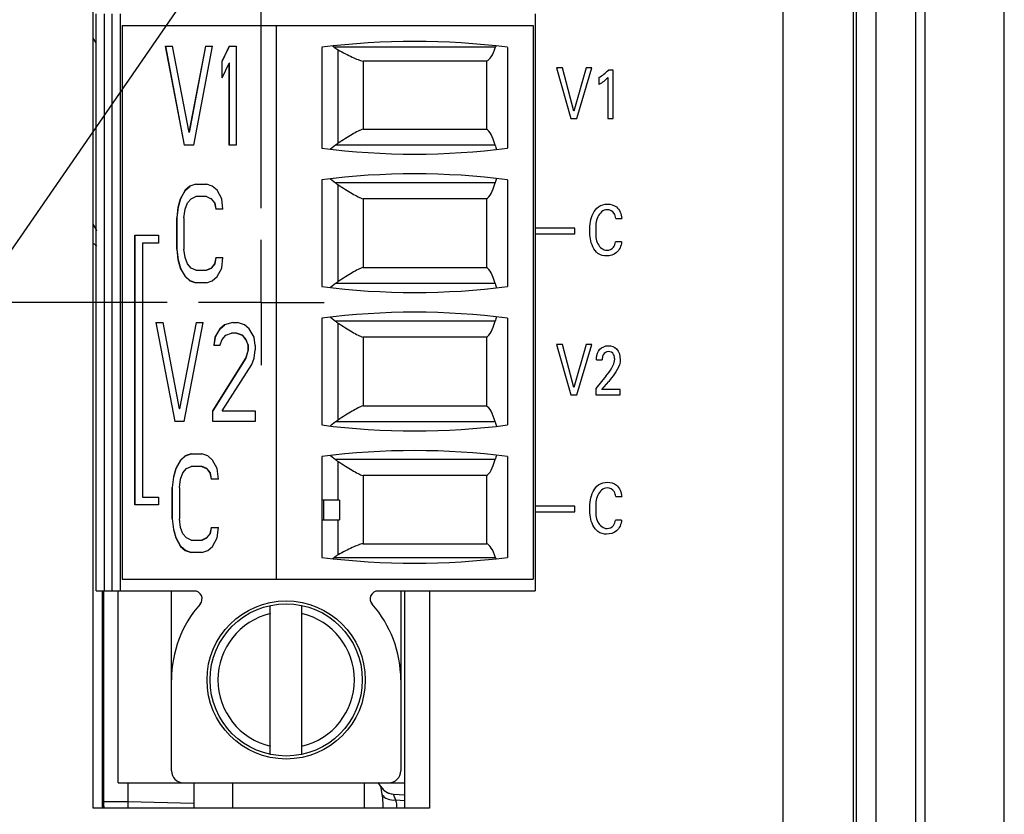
# Model space of a CAD drawing. Header units: inches. Extents: x 0 to 34, y 0 to 22.
# Tile 35 of 59: x 11.2 to 13.1, y 12.3 to 13.9. Entities that reach past the tile are written whole.
import ezdxf

# ---------------------------------------------------------------- set-up
doc = ezdxf.new("R2010")
doc.units = ezdxf.units.IN
doc.header["$LTSCALE"] = 1.87
doc.header["$MEASUREMENT"] = 0
doc.linetypes.add('CENTER', pattern=[0.6, 0.375, -0.075, 0.075, -0.075])
doc.layers.get('0').update_dxf_attribs({"linetype": 'CONTINUOUS'})
for name, color, linetype in [('02___PRT_ALL_AXES', 7, 'CONTINUOUS'), ('ARTWORK', 7, 'CONTINUOUS'), ('DEFAULT_1', 7, 'CENTER'), ('DETAIL', 7, 'CONTINUOUS'), ('DIMENSIONS', 7, 'CONTINUOUS'), ('NONECAD', 7, 'CONTINUOUS')]:
    doc.layers.add(name, color=color, linetype=linetype)
doc.styles.get("Standard").update_dxf_attribs({"font": 'txt', "width": 0.8})
doc.dimstyles.new('DIMSTYLE_1', dxfattribs={"dimtxt": 0.125, "dimasz": 0.18, "dimexe": 0.125, "dimexo": 0.0625, "dimgap": 0.03125, "dimtad": 0, "dimtih": 1, "dimtoh": 1, "dimlfac": 0.5, "dimzin": 4, "dimdsep": 46, "dimtxsty": 'STANDARD', "dimblk": '_FILLED', "dimblk1": '_FILLED', "dimblk2": '_FILLED', "dimcen": 0.09, "dimadec": 0, "dimazin": 0, "dimtp": 0.01, "dimtm": 0.01, "dimtfac": 1, "dimtofl": 0, "dimtmove": 0, "dimatfit": 3, "dimldrblk": '_FILLED', "dimfxl": 1, "dimtolj": 1, "dimtzin": 4, "dimarcsym": 0})
doc.dimstyles.get("Standard").update_dxf_attribs({"dimtxt": 0.125, "dimasz": 0.18, "dimexe": 0.125, "dimexo": 0.0625, "dimgap": 0.09, "dimtad": 0, "dimtih": 1, "dimtoh": 1, "dimdec": 3, "dimzin": 4, "dimdsep": 46, "dimtxsty": 'STANDARD', "dimblk": '_FILLED', "dimblk1": '_FILLED', "dimblk2": '_FILLED', "dimcen": 0.09, "dimadec": 0, "dimazin": 0, "dimtol": 1, "dimtp": 0.01, "dimtm": 0.01, "dimtfac": 1, "dimtdec": 3, "dimtofl": 0, "dimtmove": 0, "dimatfit": 3, "dimldrblk": '_FILLED', "dimfxl": 1, "dimtolj": 1, "dimtzin": 4, "dimarcsym": 0})

# ---------------------------------------------------------------- blocks, each defined once
blk = doc.blocks.new('*D24')
at = {"layer": 'DIMENSIONS', "color": 2, "linetype": 'CONTINUOUS'}
blk.add_line((11.6509, 13.5485), (11.6509, 15.6145), dxfattribs=at)
at = {"layer": 'DIMENSIONS', "color": 2, "linetype": 'CONTINUOUS', "insert": (11.5884, 15.677), "char_height": 0.125, "width": 1.125, "attachment_point": 1, "rotation": 90, "line_spacing_factor": 0.9}
blk.add_mtext('3.39{\\Ftxt.shx;\\W1.000000;\\H0.125000; }[86.2]', dxfattribs=at)
blk = doc.blocks.new('_FILLED')
at = {"color": 0, "linetype": 'BYBLOCK'}
blk.add_solid([(0, 0), (-1, 0.174), (-1, -0.174)], dxfattribs=at)
blk = doc.blocks.new('*D39')
at = {"layer": 'DIMENSIONS', "color": 2, "linetype": 'CONTINUOUS'}
for p, q in [((10.8479, 13.361), (10.7504, 13.1732)), ((11.4633, 13.361), (10.8479, 13.361)), ((10.7504, 13.1732), (4.0538, 13.1732))]:
    blk.add_line(p, q, dxfattribs=at)
at = {"layer": 'DIMENSIONS', "color": 2, "linetype": 'CONTINUOUS', "insert": (3.9913, 13.2357), "char_height": 0.125, "width": 1.125, "attachment_point": 3, "line_spacing_factor": 0.9}
blk.add_mtext('2.69{\\Ftxt.shx;\\W1.000000;\\H0.125000; }[68.2]', dxfattribs=at)

msp = doc.modelspace()

# ---------------------------------------------------------------- linework, layer by layer
at = {"color": 7, "linetype": 'CONTINUOUS'}
for p, q in [((12.9731, 9.0554), (12.9731, 14.6825)), ((13.1306, 8.8265), (13.1306, 14.6825)), ((12.8354, 14.5701), (12.8354, 9.0228)), ((12.8748, 14.5701), (12.8748, 9.0622)), ((12.8756, 9.0614), (12.8756, 14.5708)), ((12.9543, 9.0581), (12.9543, 14.5708)), ((11.3225, 12.7865), (11.3225, 13.9361)), ((11.3383, 13.9361), (11.3383, 12.7865)), ((11.354, 12.7865), (11.354, 13.9361)), ((11.3698, 13.9361), (11.3698, 12.7865)), ((12.1965, 13.9361), (12.1965, 12.7865)), ((11.3737, 13.9125), (11.3737, 12.8101)), ((11.3737, 13.9125), (12.1926, 13.9125)), ((11.6808, 13.9125), (11.6808, 12.8101)), ((12.1926, 13.9125), (12.1926, 12.8101)), ((11.46, 13.8712), (11.4976, 13.6743)), ((11.46, 13.8712), (11.4741, 13.8712)), ((11.4981, 13.6743), (11.4605, 13.8712)), ((11.5071, 13.6995), (11.4741, 13.8712)), ((11.54, 13.8712), (11.5071, 13.6995)), ((11.5075, 13.6995), (11.5405, 13.8712)), ((11.5165, 13.6743), (11.5541, 13.8712)), ((11.54, 13.8712), (11.5541, 13.8712)), ((11.5871, 13.8712), (11.5729, 13.8419)), ((11.5734, 13.8419), (11.5875, 13.8712)), ((11.5871, 13.8712), (11.6012, 13.8712)), ((11.6012, 13.8712), (11.6012, 13.6743)), ((11.7713, 13.8691), (11.7713, 13.6684)), ((12.1175, 13.8698), (11.7954, 13.8698)), ((11.8038, 13.6781), (11.8038, 13.8643)), ((12.1414, 13.8691), (12.1414, 13.6684)), ((11.5729, 13.8084), (11.5729, 13.8419)), ((11.5734, 13.8419), (11.5729, 13.8419)), ((11.5729, 13.8084), (11.5871, 13.8377)), ((11.5734, 13.8093), (11.5734, 13.8419)), ((11.5871, 13.6743), (11.5871, 13.8377)), ((11.5875, 13.8377), (11.5871, 13.8377)), ((11.5875, 13.6743), (11.5875, 13.8377)), ((11.8539, 13.8419), (11.8539, 13.7064)), ((12.0994, 13.8419), (11.8539, 13.8419)), ((12.0994, 13.8419), (12.0994, 13.7064)), ((11.8539, 13.7064), (12.0994, 13.7064)), ((11.5075, 13.6995), (11.5071, 13.6995)), ((11.5165, 13.6743), (11.4976, 13.6743)), ((11.6012, 13.6743), (11.5871, 13.6743)), ((11.7986, 13.6743), (11.789, 13.6665)), ((12.1167, 13.6743), (11.7986, 13.6743)), ((11.5088, 13.5928), (11.4994, 13.5844)), ((11.4998, 13.5844), (11.5092, 13.5928)), ((11.5205, 13.5969), (11.5088, 13.5928)), ((11.5092, 13.5928), (11.5088, 13.5928)), ((11.5205, 13.5969), (11.5417, 13.5969)), ((11.5535, 13.5928), (11.5417, 13.5969)), ((11.5629, 13.5844), (11.5535, 13.5928)), ((11.7713, 13.6054), (11.7713, 13.3928)), ((11.789, 13.6073), (11.7986, 13.5994)), ((12.1167, 13.5994), (11.7986, 13.5994)), ((11.8038, 13.4025), (11.8038, 13.5956)), ((12.1414, 13.6054), (12.1414, 13.3928)), ((11.4994, 13.5844), (11.4899, 13.5676)), ((11.4904, 13.5676), (11.4998, 13.5844)), ((11.4998, 13.5844), (11.4994, 13.5844)), ((11.5111, 13.5676), (11.5205, 13.5718)), ((11.5422, 13.5718), (11.5205, 13.5718)), ((11.5417, 13.5718), (11.5511, 13.5676)), ((11.5723, 13.5676), (11.5629, 13.5844)), ((11.4852, 13.5509), (11.4829, 13.5299)), ((11.4834, 13.5299), (11.4857, 13.5509)), ((11.4899, 13.5676), (11.4852, 13.5509)), ((11.4857, 13.5509), (11.4852, 13.5509)), ((11.4857, 13.5509), (11.4904, 13.5676)), ((11.4904, 13.5676), (11.4899, 13.5676)), ((11.4994, 13.5467), (11.5041, 13.5592)), ((11.5041, 13.5592), (11.5111, 13.5676)), ((11.5511, 13.5676), (11.5582, 13.5592)), ((11.5516, 13.5676), (11.5511, 13.5676)), ((11.5587, 13.5592), (11.5516, 13.5676)), ((11.5582, 13.5592), (11.5605, 13.5467)), ((11.5587, 13.5592), (11.5582, 13.5592)), ((11.561, 13.5467), (11.5587, 13.5592)), ((11.5747, 13.5467), (11.5723, 13.5676)), ((11.8539, 13.5673), (11.8539, 13.4308)), ((12.0994, 13.5673), (11.8539, 13.5673)), ((12.0994, 13.5673), (12.0994, 13.4308)), ((11.4829, 13.4671), (11.4829, 13.5299)), ((11.4834, 13.5299), (11.4829, 13.5299)), ((11.4834, 13.4671), (11.4834, 13.5299)), ((11.497, 13.5299), (11.4994, 13.5467)), ((11.497, 13.5299), (11.497, 13.4671)), ((11.5747, 13.5467), (11.5605, 13.5467)), ((11.3993, 12.9577), (11.3993, 13.495)), ((11.3993, 13.495), (11.4462, 13.495)), ((11.3998, 12.9577), (11.3998, 13.495)), ((11.4462, 13.495), (11.4462, 13.4792)), ((11.4144, 13.4792), (11.4144, 12.9734)), ((11.4462, 13.4792), (11.4144, 13.4792)), ((11.4829, 13.4671), (11.4852, 13.4462)), ((11.4834, 13.4671), (11.4829, 13.4671)), ((11.4857, 13.4462), (11.4834, 13.4671)), ((11.4994, 13.4503), (11.497, 13.4671)), ((11.4852, 13.4462), (11.4899, 13.4294)), ((11.4857, 13.4462), (11.4852, 13.4462)), ((11.4904, 13.4294), (11.4857, 13.4462)), ((11.5041, 13.4378), (11.4994, 13.4503)), ((11.5111, 13.4294), (11.5041, 13.4378)), ((11.5582, 13.4378), (11.5511, 13.4294)), ((11.5516, 13.4294), (11.5587, 13.4378)), ((11.5605, 13.4503), (11.5582, 13.4378)), ((11.5587, 13.4378), (11.5582, 13.4378)), ((11.5587, 13.4378), (11.561, 13.4503)), ((11.5605, 13.4503), (11.5747, 13.4503)), ((11.5723, 13.4294), (11.5747, 13.4503)), ((11.4899, 13.4294), (11.4994, 13.4127)), ((11.4904, 13.4294), (11.4899, 13.4294)), ((11.4998, 13.4127), (11.4904, 13.4294)), ((11.4994, 13.4127), (11.5088, 13.4043)), ((11.4998, 13.4127), (11.4994, 13.4127)), ((11.5092, 13.4043), (11.4998, 13.4127)), ((11.5205, 13.4252), (11.5111, 13.4294)), ((11.5205, 13.4252), (11.5422, 13.4252)), ((11.5511, 13.4294), (11.5417, 13.4252)), ((11.5422, 13.4252), (11.5516, 13.4294)), ((11.5516, 13.4294), (11.5511, 13.4294)), ((11.5535, 13.4043), (11.5629, 13.4127)), ((11.5629, 13.4127), (11.5723, 13.4294)), ((11.8539, 13.4308), (12.0994, 13.4308)), ((11.5088, 13.4043), (11.5205, 13.4001)), ((11.5092, 13.4043), (11.5088, 13.4043)), ((11.5206, 13.4002), (11.5092, 13.4043)), ((11.5417, 13.4001), (11.5205, 13.4001)), ((11.5417, 13.4001), (11.5535, 13.4043)), ((11.7986, 13.3988), (11.789, 13.3909)), ((12.1167, 13.3988), (11.7986, 13.3988)), ((11.4412, 13.321), (11.4789, 13.1242)), ((11.4412, 13.321), (11.4554, 13.321)), ((11.4794, 13.1242), (11.4417, 13.321)), ((11.4883, 13.1493), (11.4554, 13.321)), ((11.5213, 13.321), (11.4883, 13.1493)), ((11.4888, 13.1493), (11.5217, 13.321)), ((11.4977, 13.1242), (11.5354, 13.321)), ((11.5213, 13.321), (11.5354, 13.321)), ((11.5777, 13.3168), (11.5683, 13.3085)), ((11.5688, 13.3085), (11.5782, 13.3168)), ((11.5942, 13.321), (11.5777, 13.3168)), ((11.5782, 13.3168), (11.5777, 13.3168)), ((11.5942, 13.321), (11.6036, 13.321)), ((11.6177, 13.3168), (11.6036, 13.321)), ((11.6271, 13.3085), (11.6177, 13.3168)), ((11.7713, 13.3298), (11.7713, 13.1172)), ((11.789, 13.3317), (11.7986, 13.3238)), ((12.1167, 13.3238), (11.7986, 13.3238)), ((11.8038, 13.1269), (11.8038, 13.32)), ((12.1414, 13.3298), (12.1414, 13.1172)), ((11.5683, 13.3085), (11.5589, 13.2917)), ((11.5594, 13.2917), (11.5688, 13.3085)), ((11.5688, 13.3085), (11.5683, 13.3085)), ((11.573, 13.2875), (11.5801, 13.2959)), ((11.5801, 13.2959), (11.5918, 13.3001)), ((11.6017, 13.3001), (11.5918, 13.3001)), ((11.6013, 13.3001), (11.613, 13.2959)), ((11.6135, 13.2959), (11.6017, 13.3001)), ((11.613, 13.2959), (11.6201, 13.2875)), ((11.6135, 13.2959), (11.613, 13.2959)), ((11.6205, 13.2875), (11.6135, 13.2959)), ((11.6366, 13.2917), (11.6271, 13.3085)), ((11.5589, 13.2917), (11.5566, 13.275)), ((11.5683, 13.275), (11.5566, 13.275)), ((11.557, 13.275), (11.5594, 13.2917)), ((11.5594, 13.2917), (11.5589, 13.2917)), ((11.5683, 13.275), (11.573, 13.2875)), ((11.6201, 13.2875), (11.6248, 13.275)), ((11.6205, 13.2875), (11.6201, 13.2875)), ((11.6253, 13.275), (11.6205, 13.2875)), ((11.6248, 13.2666), (11.6248, 13.275)), ((11.6253, 13.275), (11.6248, 13.275)), ((11.6253, 13.2666), (11.6253, 13.275)), ((11.6389, 13.275), (11.6366, 13.2917)), ((11.6389, 13.275), (11.6389, 13.2666)), ((11.8539, 13.2917), (11.8539, 13.1552)), ((12.0994, 13.2917), (11.8539, 13.2917)), ((12.0994, 13.2917), (12.0994, 13.1552)), ((11.6248, 13.2666), (11.6201, 13.2498)), ((11.6205, 13.2498), (11.6253, 13.2666)), ((11.6253, 13.2666), (11.6248, 13.2666)), ((11.6366, 13.2498), (11.6389, 13.2666)), ((11.6201, 13.2498), (11.5542, 13.1451)), ((11.5547, 13.1451), (11.6205, 13.2498)), ((11.573, 13.1451), (11.6319, 13.2373)), ((11.6205, 13.2498), (11.6201, 13.2498)), ((11.6319, 13.2373), (11.6366, 13.2498)), ((11.4888, 13.1493), (11.4883, 13.1493)), ((11.5542, 13.1242), (11.5542, 13.1451)), ((11.5547, 13.1451), (11.5542, 13.1451)), ((11.5547, 13.1242), (11.5547, 13.1451)), ((11.573, 13.1451), (11.6389, 13.1451)), ((11.6389, 13.1451), (11.6389, 13.1242)), ((11.8539, 13.1552), (12.0994, 13.1552)), ((11.4977, 13.1242), (11.4789, 13.1242)), ((11.6389, 13.1242), (11.5542, 13.1242)), ((11.7986, 13.1232), (11.789, 13.1153)), ((12.1167, 13.1232), (11.7986, 13.1232)), ((11.5114, 13.0596), (11.4997, 13.0554)), ((11.5001, 13.0554), (11.5115, 13.0595)), ((11.5114, 13.0596), (11.5326, 13.0596)), ((11.5444, 13.0554), (11.5326, 13.0596)), ((11.4903, 13.0471), (11.4808, 13.0303)), ((11.4813, 13.0303), (11.4907, 13.0471)), ((11.4997, 13.0554), (11.4903, 13.0471)), ((11.4907, 13.0471), (11.4903, 13.0471)), ((11.4907, 13.0471), (11.5001, 13.0554)), ((11.5001, 13.0554), (11.4997, 13.0554)), ((11.5538, 13.0471), (11.5444, 13.0554)), ((11.5632, 13.0303), (11.5538, 13.0471)), ((11.7713, 13.0542), (11.7713, 12.8534)), ((11.789, 13.0561), (11.7986, 13.0482)), ((12.1167, 13.0482), (11.7986, 13.0482)), ((11.8038, 12.9676), (11.8038, 13.0444)), ((12.1414, 13.0542), (12.1414, 12.8534)), ((11.4808, 13.0303), (11.4761, 13.0135)), ((11.4766, 13.0135), (11.4813, 13.0303)), ((11.4813, 13.0303), (11.4808, 13.0303)), ((11.4903, 13.0094), (11.495, 13.0219)), ((11.495, 13.0219), (11.502, 13.0303)), ((11.502, 13.0303), (11.5114, 13.0345)), ((11.5331, 13.0345), (11.5114, 13.0345)), ((11.5326, 13.0345), (11.542, 13.0303)), ((11.5425, 13.0303), (11.5331, 13.0345)), ((11.542, 13.0303), (11.5491, 13.0219)), ((11.5425, 13.0303), (11.542, 13.0303)), ((11.5495, 13.0219), (11.5425, 13.0303)), ((11.5491, 13.0219), (11.5514, 13.0094)), ((11.5495, 13.0219), (11.5491, 13.0219)), ((11.5519, 13.0094), (11.5495, 13.0219)), ((11.5656, 13.0094), (11.5632, 13.0303)), ((11.4761, 13.0135), (11.4738, 12.9926)), ((11.4742, 12.9926), (11.4766, 13.0135)), ((11.4766, 13.0135), (11.4761, 13.0135)), ((11.4879, 12.9926), (11.4903, 13.0094)), ((11.5656, 13.0094), (11.5514, 13.0094)), ((11.8539, 13.0161), (11.8539, 12.8806)), ((12.0994, 13.0161), (11.8539, 13.0161)), ((12.0994, 13.0161), (12.0994, 12.8806)), ((11.4738, 12.9298), (11.4738, 12.9926)), ((11.4742, 12.9926), (11.4738, 12.9926)), ((11.4742, 12.9298), (11.4742, 12.9926)), ((11.4879, 12.9926), (11.4879, 12.9298)), ((11.4144, 12.9734), (11.4462, 12.9734)), ((11.4462, 12.9734), (11.4462, 12.9577)), ((11.7716, 12.9676), (11.7716, 12.9282)), ((11.8068, 12.9676), (11.7716, 12.9676)), ((11.7753, 12.9282), (11.7753, 12.9676)), ((11.8068, 12.9676), (11.8068, 12.9282)), ((11.4462, 12.9577), (11.3993, 12.9577)), ((11.4738, 12.9298), (11.4761, 12.9088)), ((11.4742, 12.9298), (11.4738, 12.9298)), ((11.4766, 12.9088), (11.4742, 12.9298)), ((11.4903, 12.913), (11.4879, 12.9298)), ((11.7716, 12.9282), (11.8068, 12.9282)), ((11.8038, 12.8583), (11.8038, 12.9282)), ((11.4761, 12.9088), (11.4808, 12.8921)), ((11.4766, 12.9088), (11.4761, 12.9088)), ((11.4813, 12.8921), (11.4766, 12.9088)), ((11.495, 12.9005), (11.4903, 12.913)), ((11.5514, 12.913), (11.5491, 12.9005)), ((11.5495, 12.9005), (11.5519, 12.913)), ((11.5514, 12.913), (11.5656, 12.913)), ((11.5632, 12.8921), (11.5656, 12.913)), ((11.4808, 12.8921), (11.4903, 12.8753)), ((11.4813, 12.8921), (11.4808, 12.8921)), ((11.4907, 12.8753), (11.4813, 12.8921)), ((11.502, 12.8921), (11.495, 12.9005)), ((11.5114, 12.8879), (11.502, 12.8921)), ((11.5114, 12.8879), (11.5331, 12.8879)), ((11.542, 12.8921), (11.5326, 12.8879)), ((11.5331, 12.8879), (11.5425, 12.8921)), ((11.5491, 12.9005), (11.542, 12.8921)), ((11.5425, 12.8921), (11.542, 12.8921)), ((11.5425, 12.8921), (11.5495, 12.9005)), ((11.5495, 12.9005), (11.5491, 12.9005)), ((11.5538, 12.8753), (11.5632, 12.8921)), ((11.4903, 12.8753), (11.4997, 12.867)), ((11.4907, 12.8753), (11.4903, 12.8753)), ((11.5001, 12.867), (11.4907, 12.8753)), ((11.4997, 12.867), (11.5114, 12.8628)), ((11.5001, 12.867), (11.4997, 12.867)), ((11.5115, 12.8629), (11.5001, 12.867)), ((11.5326, 12.8628), (11.5114, 12.8628)), ((11.5326, 12.8628), (11.5444, 12.867)), ((11.5444, 12.867), (11.5538, 12.8753)), ((11.8539, 12.8806), (12.0994, 12.8806)), ((12.1175, 12.8527), (11.7954, 12.8527)), ((11.3737, 12.8101), (12.1926, 12.8101)), ((11.3225, 12.7865), (11.5174, 12.7865)), ((11.3658, 12.4046), (11.3658, 12.7865)), ((11.4721, 12.4282), (11.4721, 12.7865)), ((11.8836, 12.7865), (12.1965, 12.7865)), ((11.9288, 12.7865), (11.9288, 12.4282)), ((11.9367, 12.4046), (11.9367, 12.7865)), ((11.669, 12.461), (11.669, 12.7576)), ((11.732, 12.461), (11.732, 12.7576)), ((11.3658, 12.4046), (11.9367, 12.4046)), ((11.3854, 12.4046), (11.3854, 12.3664)), ((11.5167, 12.4046), (11.5167, 12.354)), ((11.5934, 12.4046), (11.5934, 12.354)), ((11.8563, 12.354), (11.8563, 12.4046)), ((11.8891, 12.3973), (11.889, 12.3972)), ((11.8898, 12.39), (11.8913, 12.381)), ((11.9144, 12.3819), (11.9367, 12.3807)), ((11.9157, 12.3769), (11.9185, 12.3702)), ((11.5167, 12.363), (11.3854, 12.3664)), ((11.9185, 12.3702), (11.9367, 12.3692))]:
    msp.add_line(p, q, dxfattribs=at)
at = {"color": 3, "linetype": 'CONTINUOUS'}
for p, q in [((11.3159, 12.354), (11.3159, 14.368)), ((11.9859, 12.7865), (11.9859, 12.354)), ((11.9859, 12.354), (11.3159, 12.354))]:
    msp.add_line(p, q, dxfattribs=at)
at = {"color": 7, "linetype": 'CONTINUOUS'}
for radius in [0.1575, 0.1516]:
    msp.add_circle((11.7005, 12.6093), radius, dxfattribs=at)
for centre, radius, start, end in [((11.9564, 12.4256), 1.4554, 82.6956, 97.3044), ((11.5139, 13.5284), 0.4425, 50.5036, 50.8432), ((11.9564, 15.1119), 1.4554, 262.6956, 277.3044), ((11.8311, 13.6355), 0.0506, 122.689, 129.8809), ((11.9564, 12.1618), 1.4554, 82.6956, 97.3044), ((11.8308, 13.6379), 0.0502, 230.0845, 237.3452), ((11.9564, 14.8363), 1.4554, 262.6956, 277.3044), ((11.8311, 13.3599), 0.0506, 122.689, 129.8809), ((11.9564, 11.8862), 1.4554, 82.6956, 97.3044), ((11.8308, 13.3623), 0.0502, 230.0845, 237.3452), ((11.9564, 14.5607), 1.4554, 262.6956, 277.3044), ((11.8311, 13.0843), 0.0506, 122.689, 129.8809), ((11.9564, 11.6106), 1.4554, 82.6956, 97.3044), ((11.8308, 13.0867), 0.0502, 230.0845, 237.3452), ((11.9564, 14.297), 1.4554, 262.6956, 277.3044), ((11.5113, 13.1973), 0.4466, 309.1581, 309.4946), ((11.5174, 12.7707), 0.0157, 318.6016, 90), ((11.8836, 12.7707), 0.0157, 90, 221.3984), ((11.7005, 12.6093), 0.2283, 138.6016, 180), ((11.7005, 12.6093), 0.2283, 0, 41.3984), ((11.7005, 12.6093), 0.1358, 103.408, 256.592), ((11.7005, 12.6093), 0.1358, 283.408, 76.592), ((11.4957, 12.4282), 0.0236, 180, 270), ((11.9052, 12.4282), 0.0236, 270, 360), ((11.8553, 12.3772), 0.0394, 30.6831, 44.6701), ((11.9163, 12.4135), 0.0317, 210.9356, 229.4868), ((11.9162, 12.4134), 0.0315, 210.6831, 267), ((11.9161, 12.4134), 0.0316, 229.5954, 248.2477), ((11.9161, 12.4136), 0.0317, 248.3568, 266.9215), ((13.238, 12.3179), 1.8533, 178.4985, 178.8865)]:
    msp.add_arc(centre, radius, start, end, dxfattribs=at)
for centre, major_axis, start_param, end_param in [((12.0971, 13.9597), (0, 0.1181), -3.066535, -2.435448), ((12.1284, 13.8219), (0, 0.063), 0.660766, 0.706144), ((12.0947, 13.5896), (0, 0.1181), -0.770746, -0.148776), ((12.1284, 13.7195), (0, 0.063), -3.912338, -3.696848), ((12.1284, 13.5542), (0, 0.063), 0.555255, 0.770746), ((12.0947, 13.6841), (0, 0.1181), -2.992816, -2.370847), ((12.0947, 13.314), (0, 0.1181), -0.770746, -0.148776), ((12.1284, 13.4439), (0, 0.063), -3.912338, -3.696848), ((12.0947, 13.4085), (0, 0.1181), -2.992816, -2.370847), ((12.1284, 13.2786), (0, 0.063), 0.555255, 0.770746), ((12.0947, 13.0384), (0, 0.1181), -0.770746, -0.148776), ((12.1284, 13.1684), (0, 0.063), -3.912338, -3.696848), ((12.0947, 13.1329), (0, 0.1181), -2.992816, -2.370847), ((12.1284, 13.003), (0, 0.063), 0.555255, 0.770746), ((12.0971, 12.7628), (0, 0.1181), -0.706144, -0.075058), ((12.1284, 12.9006), (0, 0.063), -3.847737, -3.802359)]:
    msp.add_ellipse(centre, major_axis=major_axis, ratio=0.266667, start_param=start_param, end_param=end_param, dxfattribs=at)
for points, knots in [([(11.7954, 13.8698), (11.796, 13.8693), (11.7986, 13.8672), (11.8015, 13.8654), (11.8038, 13.8643)], [0, 0, 0, 0, 0.245799, 1, 1, 1, 1]), ([(11.8038, 13.8643), (11.8087, 13.8616), (11.8181, 13.8567), (11.8314, 13.8499), (11.843, 13.8448), (11.8505, 13.8425), (11.8539, 13.8419)], [0, 0, 0, 0, 0.304581, 0.578581, 0.813199, 1, 1, 1, 1]), ([(11.8539, 13.7064), (11.8504, 13.7053), (11.8429, 13.7019), (11.8312, 13.6954), (11.818, 13.6872), (11.8087, 13.6812), (11.8038, 13.6781)], [0, 0, 0, 0, 0.188527, 0.424439, 0.697945, 1, 1, 1, 1]), ([(11.8038, 13.5956), (11.8087, 13.5925), (11.818, 13.5865), (11.8312, 13.5783), (11.8429, 13.5718), (11.8504, 13.5684), (11.8539, 13.5673)], [0, 0, 0, 0, 0.302059, 0.575569, 0.811478, 1, 1, 1, 1]), ([(11.8539, 13.4308), (11.8504, 13.4297), (11.8429, 13.4264), (11.8312, 13.4198), (11.818, 13.4116), (11.8087, 13.4057), (11.8038, 13.4025)], [0, 0, 0, 0, 0.188527, 0.424439, 0.697945, 1, 1, 1, 1]), ([(11.8038, 13.32), (11.8087, 13.3169), (11.818, 13.3109), (11.8312, 13.3027), (11.8429, 13.2962), (11.8504, 13.2928), (11.8539, 13.2917)], [0, 0, 0, 0, 0.302059, 0.575569, 0.811478, 1, 1, 1, 1]), ([(11.8539, 13.1552), (11.8504, 13.1541), (11.8429, 13.1508), (11.8312, 13.1442), (11.818, 13.136), (11.8087, 13.1301), (11.8038, 13.1269)], [0, 0, 0, 0, 0.188527, 0.424439, 0.697945, 1, 1, 1, 1]), ([(11.8038, 13.0444), (11.8087, 13.0413), (11.818, 13.0353), (11.8312, 13.0271), (11.8429, 13.0206), (11.8504, 13.0172), (11.8539, 13.0161)], [0, 0, 0, 0, 0.302059, 0.575569, 0.811478, 1, 1, 1, 1]), ([(11.8539, 12.8806), (11.8505, 12.8801), (11.843, 12.8777), (11.8314, 12.8726), (11.8181, 12.8659), (11.8087, 12.8609), (11.8038, 12.8583)], [0, 0, 0, 0, 0.186806, 0.421427, 0.695423, 1, 1, 1, 1]), ([(11.8038, 12.8583), (11.803, 12.8579), (11.8001, 12.8562), (11.7973, 12.8543), (11.7954, 12.8527)], [0, 0, 0, 0, 0.254966, 1, 1, 1, 1]), ([(11.889, 12.3972), (11.8889, 12.3971), (11.889, 12.3963), (11.889, 12.395), (11.8894, 12.3927), (11.8897, 12.391), (11.8898, 12.39)], [0, 0, 0, 0, 0.081586, 0.275618, 0.582997, 1, 1, 1, 1]), ([(11.8913, 12.381), (11.8917, 12.3789), (11.8927, 12.3699), (11.893, 12.3609), (11.893, 12.354)], [0, 0, 0, 0, 0.238172, 1, 1, 1, 1]), ([(11.8913, 12.381), (11.8937, 12.3771), (11.9027, 12.3708), (11.913, 12.3698), (11.9185, 12.3702)], [0, 0, 0, 0, 0.45322, 1, 1, 1, 1]), ([(11.9144, 12.3819), (11.914, 12.3819), (11.9147, 12.379), (11.9152, 12.3781), (11.9157, 12.3769)], [0, 0, 0, 0, 0.239991, 1, 1, 1, 1])]:
    msp.add_open_spline(points, degree=3, knots=knots, dxfattribs=at)
msp.add_open_spline([(11.9185, 12.3702), (11.9197, 12.3648), (11.9204, 12.3594), (11.9209, 12.354)], degree=3, dxfattribs=at)
at = {"layer": '02___PRT_ALL_AXES', "color": 3, "linetype": 'CONTINUOUS'}
for p, q in [((12.6898, 14.508), (12.6898, 9.058)), ((12.8298, 14.508), (12.8298, 9.058))]:
    msp.add_line(p, q, dxfattribs=at)
at = {"layer": '02___PRT_ALL_AXES', "color": 7, "linetype": 'CONTINUOUS'}
for p, q in [((11.3225, 13.8779), (11.3159, 13.8871)), ((11.3348, 12.354), (11.3348, 12.7865)), ((11.3367, 12.7865), (11.3367, 12.354)), ((11.3854, 12.3664), (11.3348, 12.3664))]:
    msp.add_line(p, q, dxfattribs=at)
for centre, radius, start, end in [((11.1983, 13.4417), 0.1397, 26.1347, 32.5821), ((11.3867, 12.3664), 0.05, 180, 194.6291)]:
    msp.add_arc(centre, radius, start, end, dxfattribs=at)
msp.add_open_spline([(11.3161, 13.479), (11.3168, 13.4786), (11.3194, 13.4766), (11.322, 13.4746), (11.3238, 13.473)], degree=3, knots=[0, 0, 0, 0, 0.261841, 1, 1, 1, 1], dxfattribs=at)
at = {"layer": 'ARTWORK', "color": 3, "linetype": 'CONTINUOUS'}
for p, q in [((12.2386, 13.8281), (12.2672, 13.7277)), ((12.251, 13.8281), (12.2386, 13.8281)), ((12.2737, 13.7423), (12.251, 13.8281)), ((12.2977, 13.8281), (12.2737, 13.7423)), ((12.2794, 13.7277), (12.3089, 13.8281)), ((12.3089, 13.8281), (12.2977, 13.8281)), ((12.3519, 13.8239), (12.3421, 13.8239)), ((12.3519, 13.7277), (12.3519, 13.8239)), ((12.3234, 13.8088), (12.3234, 13.7948)), ((12.3413, 13.8088), (12.3413, 13.7277)), ((12.2672, 13.7277), (12.2794, 13.7277)), ((12.3413, 13.7277), (12.3519, 13.7277)), ((12.357, 13.5284), (12.3688, 13.5284)), ((12.2757, 13.5088), (12.1965, 13.5088)), ((12.1965, 13.4977), (12.2757, 13.4977)), ((12.2757, 13.4977), (12.2757, 13.5088)), ((12.3686, 13.4816), (12.3564, 13.4816)), ((12.2386, 13.2772), (12.2672, 13.1768)), ((12.251, 13.2772), (12.2386, 13.2772)), ((12.2737, 13.1914), (12.251, 13.2772)), ((12.2977, 13.2772), (12.2737, 13.1914)), ((12.2794, 13.1768), (12.3089, 13.2772)), ((12.3089, 13.2772), (12.2977, 13.2772)), ((12.3182, 13.2467), (12.3299, 13.2467)), ((12.3372, 13.2142), (12.3171, 13.1894)), ((12.3294, 13.1878), (12.3428, 13.2038)), ((12.2672, 13.1768), (12.2794, 13.1768)), ((12.3171, 13.1894), (12.3171, 13.1768)), ((12.3171, 13.1768), (12.3659, 13.1768)), ((12.3659, 13.1878), (12.3294, 13.1878)), ((12.3659, 13.1768), (12.3659, 13.1878)), ((12.357, 12.9743), (12.3688, 12.9743)), ((12.2757, 12.9551), (12.1965, 12.9551)), ((12.1965, 12.944), (12.2757, 12.944)), ((12.2757, 12.944), (12.2757, 12.9551)), ((12.3686, 12.9275), (12.3564, 12.9275))]:
    msp.add_line(p, q, dxfattribs=at)
for points in [[(12.3234, 13.8088), (12.3301, 13.8132), (12.3366, 13.8181), (12.3421, 13.8239)], [(12.3413, 13.8088), (12.3361, 13.8033), (12.3299, 13.7987), (12.3234, 13.7948)], [(12.3395, 13.465), (12.3443, 13.465), (12.3496, 13.4672), (12.3525, 13.471)], [(12.3525, 13.471), (12.3547, 13.474), (12.3559, 13.4779), (12.3564, 13.4816)], [(12.3253, 13.2679), (12.3294, 13.2723), (12.3359, 13.2748), (12.342, 13.2748)], [(12.3372, 13.2142), (12.3415, 13.2194), (12.3456, 13.2249), (12.3491, 13.2307)], [(12.3525, 12.9169), (12.3547, 12.9199), (12.3559, 12.9238), (12.3564, 12.9275)], [(12.3395, 12.9109), (12.3443, 12.9109), (12.3496, 12.9131), (12.3525, 12.9169)]]:
    msp.add_open_spline(points, degree=3, dxfattribs=at)
for points, knots in [([(12.305, 13.5042), (12.305, 13.5159), (12.3072, 13.5338), (12.3216, 13.5536), (12.334, 13.5569), (12.3401, 13.5569)], [0, 0, 0, 0, 0.497673, 0.739475, 1, 1, 1, 1]), ([(12.3401, 13.5569), (12.3464, 13.5569), (12.3621, 13.5529), (12.3683, 13.5368), (12.3688, 13.5284)], [0, 0, 0, 0, 0.429599, 1, 1, 1, 1]), ([(12.3396, 13.5458), (12.3318, 13.5458), (12.3166, 13.5307), (12.3169, 13.5135), (12.3169, 13.5044)], [0, 0, 0, 0, 0.463498, 1, 1, 1, 1]), ([(12.357, 13.5284), (12.3565, 13.5319), (12.3548, 13.5411), (12.345, 13.5458), (12.3396, 13.5458)], [0, 0, 0, 0, 0.393677, 1, 1, 1, 1]), ([(12.3386, 13.4536), (12.3327, 13.4536), (12.3206, 13.4569), (12.307, 13.4761), (12.305, 13.4932), (12.305, 13.5042)], [0, 0, 0, 0, 0.265411, 0.508607, 1, 1, 1, 1]), ([(12.3169, 13.5044), (12.3169, 13.4953), (12.3165, 13.4781), (12.3321, 13.465), (12.3395, 13.465)], [0, 0, 0, 0, 0.550863, 1, 1, 1, 1]), ([(12.3686, 13.4816), (12.3679, 13.4737), (12.3612, 13.4582), (12.3455, 13.4536), (12.3386, 13.4536)], [0, 0, 0, 0, 0.53612, 1, 1, 1, 1]), ([(12.342, 13.2748), (12.3478, 13.2748), (12.3623, 13.2697), (12.3657, 13.2544), (12.3657, 13.2467)], [0, 0, 0, 0, 0.43189, 1, 1, 1, 1]), ([(12.3182, 13.2467), (12.3182, 13.2482), (12.3185, 13.2556), (12.3212, 13.2634), (12.3253, 13.2679)], [0, 0, 0, 0, 0.190299, 1, 1, 1, 1]), ([(12.3424, 13.2635), (12.3381, 13.2635), (12.3301, 13.258), (12.3299, 13.25), (12.3299, 13.2467)], [0, 0, 0, 0, 0.5672, 1, 1, 1, 1]), ([(12.3547, 13.2478), (12.3547, 13.2511), (12.354, 13.2588), (12.3464, 13.2635), (12.3424, 13.2635)], [0, 0, 0, 0, 0.451227, 1, 1, 1, 1]), ([(12.3491, 13.2307), (12.35, 13.2324), (12.353, 13.2377), (12.3547, 13.2437), (12.3547, 13.2478)], [0, 0, 0, 0, 0.323195, 1, 1, 1, 1]), ([(12.3657, 13.2467), (12.3657, 13.2452), (12.3656, 13.2366), (12.3609, 13.2287), (12.3571, 13.2227)], [0, 0, 0, 0, 0.174009, 1, 1, 1, 1]), ([(12.3571, 13.2227), (12.3562, 13.2213), (12.3515, 13.2149), (12.3467, 13.2086), (12.3428, 13.2038)], [0, 0, 0, 0, 0.208436, 1, 1, 1, 1]), ([(12.305, 12.9501), (12.305, 12.9618), (12.3072, 12.9797), (12.3216, 12.9995), (12.334, 13.0029), (12.3401, 13.0029)], [0, 0, 0, 0, 0.497677, 0.739482, 1, 1, 1, 1]), ([(12.3401, 13.0029), (12.3464, 13.0029), (12.3621, 12.9988), (12.3683, 12.9827), (12.3688, 12.9743)], [0, 0, 0, 0, 0.429592, 1, 1, 1, 1]), ([(12.3396, 12.9917), (12.3318, 12.9917), (12.3166, 12.9766), (12.3169, 12.9594), (12.3169, 12.9503)], [0, 0, 0, 0, 0.463498, 1, 1, 1, 1]), ([(12.357, 12.9743), (12.3565, 12.9778), (12.3548, 12.987), (12.345, 12.9917), (12.3396, 12.9917)], [0, 0, 0, 0, 0.393698, 1, 1, 1, 1]), ([(12.3386, 12.8996), (12.3327, 12.8996), (12.3206, 12.9028), (12.307, 12.922), (12.305, 12.9391), (12.305, 12.9501)], [0, 0, 0, 0, 0.265411, 0.508607, 1, 1, 1, 1]), ([(12.3169, 12.9503), (12.3169, 12.9412), (12.3165, 12.924), (12.3321, 12.9109), (12.3395, 12.9109)], [0, 0, 0, 0, 0.550879, 1, 1, 1, 1]), ([(12.3686, 12.9275), (12.3679, 12.9196), (12.3612, 12.9041), (12.3455, 12.8996), (12.3386, 12.8996)], [0, 0, 0, 0, 0.536142, 1, 1, 1, 1])]:
    msp.add_open_spline(points, degree=3, knots=knots, dxfattribs=at)
at = {"layer": 'DEFAULT_1', "color": 7, "linetype": 'CENTER'}
for q in [(11.6509, 13.486), (11.5258, 13.361), (11.6509, 13.2359), (11.7759, 13.361)]:
    msp.add_line((11.6509, 13.361), q, dxfattribs=at)
at = {"layer": 'NONECAD', "color": 4, "linetype": 'CONTINUOUS'}
msp.add_line((11.9367, 12.354), (11.9367, 12.4046), dxfattribs=at)

# ---------------------------------------------------------------- dimensions: what is measured, and where the dimension line sits
at = {"layer": 'DIMENSIONS', "color": 2, "linetype": 'CONTINUOUS'}
for feature_location, offset, dtype, origin, picture, middle in [((11.6509, 13.5485), (0, 2.0659), 1, (4.8653, 13.486), '*D24', (11.6509, 16.2395)), ((11.4633, 13.361), (-7.4095, -0.1877), 0, (11.5258, 7.9897), '*D39', (3.4288, 13.1732))]:
    dim = msp.add_ordinate_dim(feature_location=feature_location, offset=offset, dtype=dtype, origin=origin, dimstyle='DIMSTYLE_1', dxfattribs=at)
    dim.commit()
    dim.dimension.update_dxf_attribs({"geometry": picture, "text_midpoint": middle})

# ---------------------------------------------------------------- leaders
at = {"layer": 'DETAIL', "color": 2, "linetype": 'CONTINUOUS'}
msp.add_leader([(9.7671, 11.4566), (12.6796, 15.677), (12.8596, 15.677)], dimstyle='STANDARD', override={"dimtad": 0}, dxfattribs=at)

doc.saveas('drawing.dxf')
